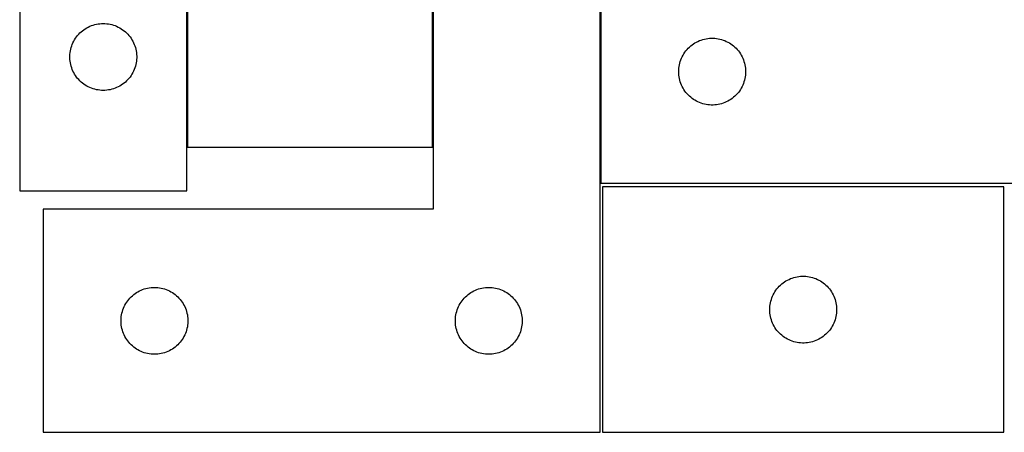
# Model space of a CAD drawing. Header units: millimetres. Extents: x 7 to 1493, y 7 to 464.
# Tile 1 of 5: x 7 to 448, y 7 to 192. Entities that reach past the tile are written whole.
import ezdxf

# ---------------------------------------------------------------- set-up
doc = ezdxf.new("R2010")
doc.units = ezdxf.units.MM
doc.layers.add('CUT', color=7, linetype='CONTINUOUS', true_color=0x000000)

msp = doc.modelspace()

# ---------------------------------------------------------------- linework, layer by layer
at = {"layer": 'CUT'}
for p, q in [((6.650929, 414.974664), (6.650929, 114.974664)), ((267.34027, 368.381898), (267.34027, 118.381898)), ((81.650929, 114.974664), (81.650929, 314.974664)), ((81.898252, 314.548647), (81.898252, 134.548647)), ((191.898252, 134.548647), (191.898252, 314.548647)), ((192.117002, 306.635317), (192.117002, 106.635317)), ((267.117002, 6.635317), (267.117002, 306.635317)), ((43.378747, 189.954776), (44.150929, 189.974664)), ((44.150929, 189.974664), (44.92311, 189.954776)), ((33.142648, 185.163764), (33.681766, 185.716947)), ((33.681766, 185.716947), (34.248647, 186.241643)), ((34.248647, 186.241643), (34.841786, 186.736461)), ((34.841786, 186.736461), (35.459612, 187.200089)), ((35.459612, 187.200089), (36.100486, 187.631298)), ((36.100486, 187.631298), (36.762708, 188.028943)), ((36.762708, 188.028943), (37.444522, 188.391971)), ((37.444522, 188.391971), (38.14412, 188.719418)), ((38.14412, 188.719418), (38.859647, 189.010417)), ((38.859647, 189.010417), (39.589206, 189.264195)), ((39.589206, 189.264195), (40.330862, 189.48008)), ((40.330862, 189.48008), (41.082648, 189.6575)), ((41.082648, 189.6575), (41.84257, 189.795983)), ((41.84257, 189.795983), (42.608614, 189.895162)), ((42.608614, 189.895162), (43.378747, 189.954776)), ((44.92311, 189.954776), (45.693244, 189.895162)), ((45.693244, 189.895162), (46.459287, 189.795983)), ((46.459287, 189.795983), (47.21921, 189.6575)), ((47.21921, 189.6575), (47.970995, 189.48008)), ((47.970995, 189.48008), (48.712651, 189.264195)), ((48.712651, 189.264195), (49.44221, 189.010417)), ((49.44221, 189.010417), (50.157737, 188.719418)), ((50.157737, 188.719418), (50.857336, 188.391971)), ((50.857336, 188.391971), (51.53915, 188.028943)), ((51.53915, 188.028943), (52.201372, 187.631298)), ((52.201372, 187.631298), (52.842245, 187.200089)), ((52.842245, 187.200089), (53.460071, 186.736461)), ((53.460071, 186.736461), (54.05321, 186.241643)), ((54.05321, 186.241643), (54.620091, 185.716947)), ((54.620091, 185.716947), (55.159209, 185.163764)), ((30.256069, 180.625583), (30.565395, 181.33338)), ((30.565395, 181.33338), (30.910747, 182.024315)), ((30.910747, 182.024315), (31.291209, 182.696556)), ((31.291209, 182.696556), (31.705773, 183.34832)), ((31.705773, 183.34832), (32.15334, 183.977879)), ((32.15334, 183.977879), (32.632722, 184.583562)), ((32.632722, 184.583562), (33.142648, 185.163764)), ((55.159209, 185.163764), (55.669135, 184.583562)), ((55.669135, 184.583562), (56.148517, 183.977879)), ((56.148517, 183.977879), (56.596084, 183.34832)), ((56.596084, 183.34832), (57.010648, 182.696556)), ((57.010648, 182.696556), (57.391111, 182.024315)), ((57.391111, 182.024315), (57.736463, 181.33338)), ((57.736463, 181.33338), (58.045788, 180.625583)), ((308.966614, 180.827053), (309.618378, 181.241617)), ((309.618378, 181.241617), (310.290619, 181.62208)), ((310.290619, 181.62208), (310.981554, 181.967432)), ((310.981554, 181.967432), (311.689352, 182.276757)), ((311.689352, 182.276757), (312.412134, 182.549236)), ((312.412134, 182.549236), (313.147986, 182.784146)), ((313.147986, 182.784146), (313.894954, 182.980863)), ((313.894954, 182.980863), (314.651059, 183.138867)), ((314.651059, 183.138867), (315.414295, 183.257738)), ((315.414295, 183.257738), (316.182638, 183.337161)), ((316.182638, 183.337161), (316.954051, 183.376925)), ((316.954051, 183.376925), (317.726489, 183.376925)), ((317.726489, 183.376925), (318.497902, 183.337161)), ((318.497902, 183.337161), (319.266245, 183.257738)), ((319.266245, 183.257738), (320.029481, 183.138867)), ((320.029481, 183.138867), (320.785586, 182.980863)), ((320.785586, 182.980863), (321.532555, 182.784146)), ((321.532555, 182.784146), (322.268406, 182.549236)), ((322.268406, 182.549236), (322.991189, 182.276757)), ((322.991189, 182.276757), (323.698986, 181.967432)), ((323.698986, 181.967432), (324.389921, 181.62208)), ((324.389921, 181.62208), (325.062162, 181.241617)), ((325.062162, 181.241617), (325.713926, 180.827053)), ((29.195666, 176.132296), (29.275089, 176.90064)), ((29.275089, 176.90064), (29.393959, 177.663876)), ((29.393959, 177.663876), (29.551963, 178.41998)), ((29.551963, 178.41998), (29.748681, 179.166949)), ((29.748681, 179.166949), (29.98359, 179.9028)), ((29.98359, 179.9028), (30.256069, 180.625583)), ((58.045788, 180.625583), (58.318267, 179.9028)), ((58.318267, 179.9028), (58.553177, 179.166949)), ((58.553177, 179.166949), (58.749894, 178.41998)), ((58.749894, 178.41998), (58.907898, 177.663876)), ((58.907898, 177.663876), (59.026769, 176.90064)), ((59.026769, 176.90064), (59.106192, 176.132296)), ((304.683637, 176.432341), (305.114845, 177.073214)), ((305.114845, 177.073214), (305.578473, 177.69104)), ((305.578473, 177.69104), (306.073291, 178.28418)), ((306.073291, 178.28418), (306.597987, 178.85106)), ((306.597987, 178.85106), (307.15117, 179.390178)), ((307.15117, 179.390178), (307.731372, 179.900104)), ((307.731372, 179.900104), (308.337056, 180.379486)), ((308.337056, 180.379486), (308.966614, 180.827053)), ((325.713926, 180.827053), (326.343484, 180.379486)), ((326.343484, 180.379486), (326.949168, 179.900104)), ((326.949168, 179.900104), (327.52937, 179.390178)), ((327.52937, 179.390178), (328.082553, 178.85106)), ((328.082553, 178.85106), (328.607249, 178.28418)), ((328.607249, 178.28418), (329.102067, 177.69104)), ((329.102067, 177.69104), (329.565695, 177.073214)), ((329.565695, 177.073214), (329.996904, 176.432341)), ((29.155902, 175.360883), (29.195666, 176.132296)), ((29.155902, 174.588446), (29.155902, 175.360883)), ((29.195666, 173.817032), (29.155902, 174.588446)), ((29.275089, 173.048689), (29.195666, 173.817032)), ((29.393959, 172.285453), (29.275089, 173.048689)), ((59.026769, 173.048689), (58.907898, 172.285453)), ((59.106192, 173.817032), (59.026769, 173.048689)), ((59.106192, 176.132296), (59.145956, 175.360883)), ((59.145956, 174.588446), (59.106192, 173.817032)), ((59.145956, 175.360883), (59.145956, 174.588446)), ((302.834854, 172.201964), (303.050739, 172.94362)), ((303.050739, 172.94362), (303.304518, 173.673179)), ((303.304518, 173.673179), (303.595517, 174.388706)), ((303.595517, 174.388706), (303.922964, 175.088305)), ((303.922964, 175.088305), (304.285991, 175.770119)), ((304.285991, 175.770119), (304.683637, 176.432341)), ((329.996904, 176.432341), (330.394549, 175.770119)), ((330.394549, 175.770119), (330.757576, 175.088305)), ((330.757576, 175.088305), (331.085024, 174.388706)), ((331.085024, 174.388706), (331.376022, 173.673179)), ((331.376022, 173.673179), (331.629801, 172.94362)), ((331.629801, 172.94362), (331.845686, 172.201964)), ((29.551963, 171.529348), (29.393959, 172.285453)), ((29.748681, 170.78238), (29.551963, 171.529348)), ((29.98359, 170.046529), (29.748681, 170.78238)), ((30.256069, 169.323746), (29.98359, 170.046529)), ((30.565395, 168.615948), (30.256069, 169.323746)), ((30.910747, 167.925013), (30.565395, 168.615948)), ((31.291209, 167.252772), (30.910747, 167.925013)), ((57.391111, 167.925013), (57.010648, 167.252772)), ((57.736463, 168.615948), (57.391111, 167.925013)), ((58.045788, 169.323746), (57.736463, 168.615948)), ((58.318267, 170.046529), (58.045788, 169.323746)), ((58.553177, 170.78238), (58.318267, 170.046529)), ((58.749894, 171.529348), (58.553177, 170.78238)), ((58.907898, 172.285453), (58.749894, 171.529348)), ((302.34027, 168.381898), (302.360159, 169.154079)), ((302.360159, 167.609716), (302.34027, 168.381898)), ((302.360159, 169.154079), (302.419772, 169.924213)), ((302.419772, 169.924213), (302.518952, 170.690256)), ((302.518952, 170.690256), (302.657435, 171.450179)), ((302.657435, 171.450179), (302.834854, 172.201964)), ((331.845686, 172.201964), (332.023105, 171.450179)), ((332.023105, 171.450179), (332.161589, 170.690256)), ((332.161589, 170.690256), (332.260768, 169.924213)), ((332.260768, 169.924213), (332.320381, 169.154079)), ((332.320381, 169.154079), (332.34027, 168.381898)), ((332.34027, 168.381898), (332.320381, 167.609716)), ((31.705773, 166.601009), (31.291209, 167.252772)), ((32.15334, 165.97145), (31.705773, 166.601009)), ((32.632722, 165.365767), (32.15334, 165.97145)), ((33.142648, 164.785564), (32.632722, 165.365767)), ((33.681766, 164.232382), (33.142648, 164.785564)), ((34.248647, 163.707685), (33.681766, 164.232382)), ((34.841786, 163.212867), (34.248647, 163.707685)), ((54.05321, 163.707685), (53.460071, 163.212867)), ((54.620091, 164.232382), (54.05321, 163.707685)), ((55.159209, 164.785564), (54.620091, 164.232382)), ((55.669135, 165.365767), (55.159209, 164.785564)), ((56.148517, 165.97145), (55.669135, 165.365767)), ((56.596084, 166.601009), (56.148517, 165.97145)), ((57.010648, 167.252772), (56.596084, 166.601009)), ((302.419772, 166.839583), (302.360159, 167.609716)), ((302.518952, 166.073539), (302.419772, 166.839583)), ((302.657435, 165.313617), (302.518952, 166.073539)), ((302.834854, 164.561831), (302.657435, 165.313617)), ((303.050739, 163.820175), (302.834854, 164.561831)), ((303.304518, 163.090616), (303.050739, 163.820175)), ((331.629801, 163.820175), (331.376022, 163.090616)), ((331.845686, 164.561831), (331.629801, 163.820175)), ((332.023105, 165.313617), (331.845686, 164.561831)), ((332.161589, 166.073539), (332.023105, 165.313617)), ((332.260768, 166.839583), (332.161589, 166.073539)), ((332.320381, 167.609716), (332.260768, 166.839583)), ((35.459612, 162.749239), (34.841786, 163.212867)), ((36.100486, 162.318031), (35.459612, 162.749239)), ((36.762708, 161.920386), (36.100486, 162.318031)), ((37.444522, 161.557358), (36.762708, 161.920386)), ((38.14412, 161.229911), (37.444522, 161.557358)), ((38.859647, 160.938912), (38.14412, 161.229911)), ((39.589206, 160.685134), (38.859647, 160.938912)), ((40.330862, 160.469248), (39.589206, 160.685134)), ((41.082648, 160.291829), (40.330862, 160.469248)), ((41.84257, 160.153346), (41.082648, 160.291829)), ((42.608614, 160.054166), (41.84257, 160.153346)), ((43.378747, 159.994553), (42.608614, 160.054166)), ((44.150929, 159.974664), (43.378747, 159.994553)), ((44.92311, 159.994553), (44.150929, 159.974664)), ((45.693244, 160.054166), (44.92311, 159.994553)), ((46.459287, 160.153346), (45.693244, 160.054166)), ((47.21921, 160.291829), (46.459287, 160.153346)), ((47.970995, 160.469248), (47.21921, 160.291829)), ((48.712651, 160.685134), (47.970995, 160.469248)), ((49.44221, 160.938912), (48.712651, 160.685134)), ((50.157737, 161.229911), (49.44221, 160.938912)), ((50.857336, 161.557358), (50.157737, 161.229911)), ((51.53915, 161.920386), (50.857336, 161.557358)), ((52.201372, 162.318031), (51.53915, 161.920386)), ((52.842245, 162.749239), (52.201372, 162.318031)), ((53.460071, 163.212867), (52.842245, 162.749239)), ((303.595517, 162.375089), (303.304518, 163.090616)), ((303.922964, 161.675491), (303.595517, 162.375089)), ((304.285991, 160.993677), (303.922964, 161.675491)), ((304.683637, 160.331455), (304.285991, 160.993677)), ((305.114845, 159.690581), (304.683637, 160.331455)), ((305.578473, 159.072755), (305.114845, 159.690581)), ((306.073291, 158.479616), (305.578473, 159.072755)), ((329.102067, 159.072755), (328.607249, 158.479616)), ((329.565695, 159.690581), (329.102067, 159.072755)), ((329.996904, 160.331455), (329.565695, 159.690581)), ((330.394549, 160.993677), (329.996904, 160.331455)), ((330.757576, 161.675491), (330.394549, 160.993677)), ((331.085024, 162.375089), (330.757576, 161.675491)), ((331.376022, 163.090616), (331.085024, 162.375089)), ((306.597987, 157.912735), (306.073291, 158.479616)), ((307.15117, 157.373617), (306.597987, 157.912735)), ((307.731372, 156.863691), (307.15117, 157.373617)), ((308.337056, 156.384309), (307.731372, 156.863691)), ((308.966614, 155.936742), (308.337056, 156.384309)), ((309.618378, 155.522178), (308.966614, 155.936742)), ((310.290619, 155.141716), (309.618378, 155.522178)), ((310.981554, 154.796364), (310.290619, 155.141716)), ((311.689352, 154.487038), (310.981554, 154.796364)), ((323.698986, 154.796364), (322.991189, 154.487038)), ((324.389921, 155.141716), (323.698986, 154.796364)), ((325.062162, 155.522178), (324.389921, 155.141716)), ((325.713926, 155.936742), (325.062162, 155.522178)), ((326.343484, 156.384309), (325.713926, 155.936742)), ((326.949168, 156.863691), (326.343484, 156.384309)), ((327.52937, 157.373617), (326.949168, 156.863691)), ((328.082553, 157.912735), (327.52937, 157.373617)), ((328.607249, 158.479616), (328.082553, 157.912735)), ((312.412134, 154.214559), (311.689352, 154.487038)), ((313.147986, 153.97965), (312.412134, 154.214559)), ((313.894954, 153.782932), (313.147986, 153.97965)), ((314.651059, 153.624928), (313.894954, 153.782932)), ((315.414295, 153.506058), (314.651059, 153.624928)), ((316.182638, 153.426635), (315.414295, 153.506058)), ((316.954051, 153.386871), (316.182638, 153.426635)), ((317.726489, 153.386871), (316.954051, 153.386871)), ((318.497902, 153.426635), (317.726489, 153.386871)), ((319.266245, 153.506058), (318.497902, 153.426635)), ((320.029481, 153.624928), (319.266245, 153.506058)), ((320.785586, 153.782932), (320.029481, 153.624928)), ((321.532555, 153.97965), (320.785586, 153.782932)), ((322.268406, 154.214559), (321.532555, 153.97965)), ((322.991189, 154.487038), (322.268406, 154.214559)), ((81.898252, 134.548647), (191.898252, 134.548647)), ((6.650929, 114.974664), (81.650929, 114.974664)), ((267.34027, 118.381898), (567.34027, 118.381898)), ((448.192443, 116.647767), (268.192443, 116.647767)), ((268.192443, 116.647767), (268.192443, 6.647767)), ((448.192443, 6.647767), (448.192443, 116.647767)), ((192.117002, 106.635317), (17.117002, 106.635317)), ((17.117002, 106.635317), (17.117002, 6.635317)), ((351.142791, 74.887949), (351.833727, 75.233301)), ((351.833727, 75.233301), (352.541524, 75.542627)), ((352.541524, 75.542627), (353.264307, 75.815105)), ((353.264307, 75.815105), (354.000158, 76.050015)), ((354.000158, 76.050015), (354.747126, 76.246733)), ((354.747126, 76.246733), (355.503231, 76.404736)), ((355.503231, 76.404736), (356.266467, 76.523607)), ((356.266467, 76.523607), (357.034811, 76.60303)), ((357.034811, 76.60303), (357.806224, 76.642794)), ((357.806224, 76.642794), (358.578661, 76.642794)), ((358.578661, 76.642794), (359.350074, 76.60303)), ((359.350074, 76.60303), (360.118418, 76.523607)), ((360.118418, 76.523607), (360.881654, 76.404736)), ((360.881654, 76.404736), (361.637759, 76.246733)), ((361.637759, 76.246733), (362.384727, 76.050015)), ((362.384727, 76.050015), (363.120578, 75.815105)), ((363.120578, 75.815105), (363.843361, 75.542627)), ((363.843361, 75.542627), (364.551158, 75.233301)), ((364.551158, 75.233301), (365.242094, 74.887949)), ((61.825721, 70.671069), (62.55528, 70.924848)), ((62.55528, 70.924848), (63.296936, 71.140733)), ((63.296936, 71.140733), (64.048721, 71.318152)), ((64.048721, 71.318152), (64.808644, 71.456635)), ((64.808644, 71.456635), (65.574687, 71.555815)), ((65.574687, 71.555815), (66.344821, 71.615428)), ((66.344821, 71.615428), (67.117002, 71.635317)), ((67.117002, 71.635317), (67.889184, 71.615428)), ((67.889184, 71.615428), (68.659317, 71.555815)), ((68.659317, 71.555815), (69.425361, 71.456635)), ((69.425361, 71.456635), (70.185283, 71.318152)), ((70.185283, 71.318152), (70.937069, 71.140733)), ((70.937069, 71.140733), (71.678725, 70.924848)), ((71.678725, 70.924848), (72.408284, 70.671069)), ((211.825721, 70.671069), (212.55528, 70.924848)), ((212.55528, 70.924848), (213.296936, 71.140733)), ((213.296936, 71.140733), (214.048721, 71.318152)), ((214.048721, 71.318152), (214.808644, 71.456635)), ((214.808644, 71.456635), (215.574687, 71.555815)), ((215.574687, 71.555815), (216.344821, 71.615428)), ((216.344821, 71.615428), (217.117002, 71.635317)), ((217.117002, 71.635317), (217.889184, 71.615428)), ((217.889184, 71.615428), (218.659317, 71.555815)), ((218.659317, 71.555815), (219.425361, 71.456635)), ((219.425361, 71.456635), (220.185283, 71.318152)), ((220.185283, 71.318152), (220.937069, 71.140733)), ((220.937069, 71.140733), (221.678725, 70.924848)), ((221.678725, 70.924848), (222.408284, 70.671069)), ((345.967017, 70.339084), (346.430645, 70.956909)), ((346.430645, 70.956909), (346.925464, 71.550049)), ((346.925464, 71.550049), (347.45016, 72.116929)), ((347.45016, 72.116929), (348.003342, 72.656048)), ((348.003342, 72.656048), (348.583545, 73.165974)), ((348.583545, 73.165974), (349.189228, 73.645356)), ((349.189228, 73.645356), (349.818787, 74.092922)), ((349.818787, 74.092922), (350.47055, 74.507486)), ((350.47055, 74.507486), (351.142791, 74.887949)), ((365.242094, 74.887949), (365.914335, 74.507486)), ((365.914335, 74.507486), (366.566098, 74.092922)), ((366.566098, 74.092922), (367.195657, 73.645356)), ((367.195657, 73.645356), (367.80134, 73.165974)), ((367.80134, 73.165974), (368.381543, 72.656048)), ((368.381543, 72.656048), (368.934725, 72.116929)), ((368.934725, 72.116929), (369.459421, 71.550049)), ((369.459421, 71.550049), (369.95424, 70.956909)), ((369.95424, 70.956909), (370.417868, 70.339084)), ((55.598796, 66.244215), (56.108722, 66.824417)), ((56.108722, 66.824417), (56.64784, 67.3776)), ((56.64784, 67.3776), (57.214721, 67.902296)), ((57.214721, 67.902296), (57.80786, 68.397114)), ((57.80786, 68.397114), (58.425686, 68.860742)), ((58.425686, 68.860742), (59.066559, 69.29195)), ((59.066559, 69.29195), (59.728781, 69.689596)), ((59.728781, 69.689596), (60.410596, 70.052623)), ((60.410596, 70.052623), (61.110194, 70.38007)), ((61.110194, 70.38007), (61.825721, 70.671069)), ((72.408284, 70.671069), (73.123811, 70.38007)), ((73.123811, 70.38007), (73.823409, 70.052623)), ((73.823409, 70.052623), (74.505223, 69.689596)), ((74.505223, 69.689596), (75.167445, 69.29195)), ((75.167445, 69.29195), (75.808319, 68.860742)), ((75.808319, 68.860742), (76.426145, 68.397114)), ((76.426145, 68.397114), (77.019284, 67.902296)), ((77.019284, 67.902296), (77.586165, 67.3776)), ((77.586165, 67.3776), (78.125283, 66.824417)), ((78.125283, 66.824417), (78.635209, 66.244215)), ((205.598796, 66.244215), (206.108722, 66.824417)), ((206.108722, 66.824417), (206.64784, 67.3776)), ((206.64784, 67.3776), (207.214721, 67.902296)), ((207.214721, 67.902296), (207.80786, 68.397114)), ((207.80786, 68.397114), (208.425686, 68.860742)), ((208.425686, 68.860742), (209.066559, 69.29195)), ((209.066559, 69.29195), (209.728781, 69.689596)), ((209.728781, 69.689596), (210.410596, 70.052623)), ((210.410596, 70.052623), (211.110194, 70.38007)), ((211.110194, 70.38007), (211.825721, 70.671069)), ((222.408284, 70.671069), (223.123811, 70.38007)), ((223.123811, 70.38007), (223.823409, 70.052623)), ((223.823409, 70.052623), (224.505223, 69.689596)), ((224.505223, 69.689596), (225.167445, 69.29195)), ((225.167445, 69.29195), (225.808319, 68.860742)), ((225.808319, 68.860742), (226.426145, 68.397114)), ((226.426145, 68.397114), (227.019284, 67.902296)), ((227.019284, 67.902296), (227.586165, 67.3776)), ((227.586165, 67.3776), (228.125283, 66.824417)), ((228.125283, 66.824417), (228.635209, 66.244215)), ((343.902912, 66.20949), (344.15669, 66.939048)), ((344.15669, 66.939048), (344.447689, 67.654576)), ((344.447689, 67.654576), (344.775136, 68.354174)), ((344.775136, 68.354174), (345.138164, 69.035988)), ((345.138164, 69.035988), (345.535809, 69.69821)), ((345.535809, 69.69821), (345.967017, 70.339084)), ((370.417868, 70.339084), (370.849076, 69.69821)), ((370.849076, 69.69821), (371.246721, 69.035988)), ((371.246721, 69.035988), (371.609749, 68.354174)), ((371.609749, 68.354174), (371.937196, 67.654576)), ((371.937196, 67.654576), (372.228195, 66.939048)), ((372.228195, 66.939048), (372.481973, 66.20949)), ((52.949664, 61.563453), (53.222143, 62.286235)), ((53.222143, 62.286235), (53.531468, 62.994033)), ((53.531468, 62.994033), (53.87682, 63.684968)), ((53.87682, 63.684968), (54.257283, 64.357209)), ((54.257283, 64.357209), (54.671847, 65.008973)), ((54.671847, 65.008973), (55.119414, 65.638531)), ((55.119414, 65.638531), (55.598796, 66.244215)), ((78.635209, 66.244215), (79.114591, 65.638531)), ((79.114591, 65.638531), (79.562158, 65.008973)), ((79.562158, 65.008973), (79.976722, 64.357209)), ((79.976722, 64.357209), (80.357184, 63.684968)), ((80.357184, 63.684968), (80.702536, 62.994033)), ((80.702536, 62.994033), (81.011862, 62.286235)), ((81.011862, 62.286235), (81.284341, 61.563453)), ((202.949664, 61.563453), (203.222143, 62.286235)), ((203.222143, 62.286235), (203.531468, 62.994033)), ((203.531468, 62.994033), (203.87682, 63.684968)), ((203.87682, 63.684968), (204.257283, 64.357209)), ((204.257283, 64.357209), (204.671847, 65.008973)), ((204.671847, 65.008973), (205.119414, 65.638531)), ((205.119414, 65.638531), (205.598796, 66.244215)), ((228.635209, 66.244215), (229.114591, 65.638531)), ((229.114591, 65.638531), (229.562158, 65.008973)), ((229.562158, 65.008973), (229.976722, 64.357209)), ((229.976722, 64.357209), (230.357184, 63.684968)), ((230.357184, 63.684968), (230.702536, 62.994033)), ((230.702536, 62.994033), (231.011862, 62.286235)), ((231.011862, 62.286235), (231.284341, 61.563453)), ((343.192443, 61.647767), (343.212331, 62.419948)), ((343.212331, 62.419948), (343.271944, 63.190082)), ((343.271944, 63.190082), (343.371124, 63.956126)), ((343.371124, 63.956126), (343.509607, 64.716048)), ((343.509607, 64.716048), (343.687027, 65.467834)), ((343.687027, 65.467834), (343.902912, 66.20949)), ((372.481973, 66.20949), (372.697858, 65.467834)), ((372.697858, 65.467834), (372.875278, 64.716048)), ((372.875278, 64.716048), (373.013761, 63.956126)), ((373.013761, 63.956126), (373.112941, 63.190082)), ((373.112941, 63.190082), (373.172554, 62.419948)), ((373.172554, 62.419948), (373.192443, 61.647767)), ((52.121975, 57.021536), (52.16174, 57.792949)), ((52.16174, 57.792949), (52.241162, 58.561292)), ((52.241162, 58.561292), (52.360033, 59.324528)), ((52.360033, 59.324528), (52.518037, 60.080633)), ((52.518037, 60.080633), (52.714754, 60.827601)), ((52.714754, 60.827601), (52.949664, 61.563453)), ((81.284341, 61.563453), (81.519251, 60.827601)), ((81.519251, 60.827601), (81.715968, 60.080633)), ((81.715968, 60.080633), (81.873972, 59.324528)), ((81.873972, 59.324528), (81.992843, 58.561292)), ((81.992843, 58.561292), (82.072265, 57.792949)), ((82.072265, 57.792949), (82.112029, 57.021536)), ((202.121975, 57.021536), (202.16174, 57.792949)), ((202.16174, 57.792949), (202.241162, 58.561292)), ((202.241162, 58.561292), (202.360033, 59.324528)), ((202.360033, 59.324528), (202.518037, 60.080633)), ((202.518037, 60.080633), (202.714754, 60.827601)), ((202.714754, 60.827601), (202.949664, 61.563453)), ((231.284341, 61.563453), (231.519251, 60.827601)), ((231.519251, 60.827601), (231.715968, 60.080633)), ((231.715968, 60.080633), (231.873972, 59.324528)), ((231.873972, 59.324528), (231.992843, 58.561292)), ((231.992843, 58.561292), (232.072265, 57.792949)), ((232.072265, 57.792949), (232.112029, 57.021536)), ((343.212331, 60.875586), (343.192443, 61.647767)), ((343.271944, 60.105452), (343.212331, 60.875586)), ((343.371124, 59.339408), (343.271944, 60.105452)), ((343.509607, 58.579486), (343.371124, 59.339408)), ((343.687027, 57.8277), (343.509607, 58.579486)), ((343.902912, 57.086045), (343.687027, 57.8277)), ((372.697858, 57.8277), (372.481973, 57.086045)), ((372.875278, 58.579486), (372.697858, 57.8277)), ((373.013761, 59.339408), (372.875278, 58.579486)), ((373.112941, 60.105452), (373.013761, 59.339408)), ((373.172554, 60.875586), (373.112941, 60.105452)), ((373.192443, 61.647767), (373.172554, 60.875586)), ((52.121975, 56.249098), (52.121975, 57.021536)), ((52.16174, 55.477685), (52.121975, 56.249098)), ((52.241162, 54.709342), (52.16174, 55.477685)), ((52.360033, 53.946106), (52.241162, 54.709342)), ((52.518037, 53.190001), (52.360033, 53.946106)), ((52.714754, 52.443032), (52.518037, 53.190001)), ((81.715968, 53.190001), (81.519251, 52.443032)), ((81.873972, 53.946106), (81.715968, 53.190001)), ((81.992843, 54.709342), (81.873972, 53.946106)), ((82.072265, 55.477685), (81.992843, 54.709342)), ((82.112029, 56.249098), (82.072265, 55.477685)), ((82.112029, 57.021536), (82.112029, 56.249098)), ((202.121975, 56.249098), (202.121975, 57.021536)), ((202.16174, 55.477685), (202.121975, 56.249098)), ((202.241162, 54.709342), (202.16174, 55.477685)), ((202.360033, 53.946106), (202.241162, 54.709342)), ((202.518037, 53.190001), (202.360033, 53.946106)), ((202.714754, 52.443032), (202.518037, 53.190001)), ((231.715968, 53.190001), (231.519251, 52.443032)), ((231.873972, 53.946106), (231.715968, 53.190001)), ((231.992843, 54.709342), (231.873972, 53.946106)), ((232.072265, 55.477685), (231.992843, 54.709342)), ((232.112029, 56.249098), (232.072265, 55.477685)), ((232.112029, 57.021536), (232.112029, 56.249098)), ((344.15669, 56.356486), (343.902912, 57.086045)), ((344.447689, 55.640958), (344.15669, 56.356486)), ((344.775136, 54.94136), (344.447689, 55.640958)), ((345.138164, 54.259546), (344.775136, 54.94136)), ((345.535809, 53.597324), (345.138164, 54.259546)), ((345.967017, 52.956451), (345.535809, 53.597324)), ((370.849076, 53.597324), (370.417868, 52.956451)), ((371.246721, 54.259546), (370.849076, 53.597324)), ((371.609749, 54.94136), (371.246721, 54.259546)), ((371.937196, 55.640958), (371.609749, 54.94136)), ((372.228195, 56.356486), (371.937196, 55.640958)), ((372.481973, 57.086045), (372.228195, 56.356486)), ((52.949664, 51.707181), (52.714754, 52.443032)), ((53.222143, 50.984399), (52.949664, 51.707181)), ((53.531468, 50.276601), (53.222143, 50.984399)), ((53.87682, 49.585666), (53.531468, 50.276601)), ((54.257283, 48.913425), (53.87682, 49.585666)), ((54.671847, 48.261661), (54.257283, 48.913425)), ((79.976722, 48.913425), (79.562158, 48.261661)), ((80.357184, 49.585666), (79.976722, 48.913425)), ((80.702536, 50.276601), (80.357184, 49.585666)), ((81.011862, 50.984399), (80.702536, 50.276601)), ((81.284341, 51.707181), (81.011862, 50.984399)), ((81.519251, 52.443032), (81.284341, 51.707181)), ((202.949664, 51.707181), (202.714754, 52.443032)), ((203.222143, 50.984399), (202.949664, 51.707181)), ((203.531468, 50.276601), (203.222143, 50.984399)), ((203.87682, 49.585666), (203.531468, 50.276601)), ((204.257283, 48.913425), (203.87682, 49.585666)), ((204.671847, 48.261661), (204.257283, 48.913425)), ((229.976722, 48.913425), (229.562158, 48.261661)), ((230.357184, 49.585666), (229.976722, 48.913425)), ((230.702536, 50.276601), (230.357184, 49.585666)), ((231.011862, 50.984399), (230.702536, 50.276601)), ((231.284341, 51.707181), (231.011862, 50.984399)), ((231.519251, 52.443032), (231.284341, 51.707181)), ((346.430645, 52.338625), (345.967017, 52.956451)), ((346.925464, 51.745485), (346.430645, 52.338625)), ((347.45016, 51.178605), (346.925464, 51.745485)), ((348.003342, 50.639487), (347.45016, 51.178605)), ((348.583545, 50.12956), (348.003342, 50.639487)), ((349.189228, 49.650178), (348.583545, 50.12956)), ((349.818787, 49.202612), (349.189228, 49.650178)), ((350.47055, 48.788048), (349.818787, 49.202612)), ((351.142791, 48.407585), (350.47055, 48.788048)), ((365.914335, 48.788048), (365.242094, 48.407585)), ((366.566098, 49.202612), (365.914335, 48.788048)), ((367.195657, 49.650178), (366.566098, 49.202612)), ((367.80134, 50.12956), (367.195657, 49.650178)), ((368.381543, 50.639487), (367.80134, 50.12956)), ((368.934725, 51.178605), (368.381543, 50.639487)), ((369.459421, 51.745485), (368.934725, 51.178605)), ((369.95424, 52.338625), (369.459421, 51.745485)), ((370.417868, 52.956451), (369.95424, 52.338625)), ((55.119414, 47.632103), (54.671847, 48.261661)), ((55.598796, 47.026419), (55.119414, 47.632103)), ((56.108722, 46.446217), (55.598796, 47.026419)), ((56.64784, 45.893034), (56.108722, 46.446217)), ((57.214721, 45.368338), (56.64784, 45.893034)), ((57.80786, 44.87352), (57.214721, 45.368338)), ((58.425686, 44.409892), (57.80786, 44.87352)), ((59.066559, 43.978684), (58.425686, 44.409892)), ((75.808319, 44.409892), (75.167445, 43.978684)), ((76.426145, 44.87352), (75.808319, 44.409892)), ((77.019284, 45.368338), (76.426145, 44.87352)), ((77.586165, 45.893034), (77.019284, 45.368338)), ((78.125283, 46.446217), (77.586165, 45.893034)), ((78.635209, 47.026419), (78.125283, 46.446217)), ((79.114591, 47.632103), (78.635209, 47.026419)), ((79.562158, 48.261661), (79.114591, 47.632103)), ((205.119414, 47.632103), (204.671847, 48.261661)), ((205.598796, 47.026419), (205.119414, 47.632103)), ((206.108722, 46.446217), (205.598796, 47.026419)), ((206.64784, 45.893034), (206.108722, 46.446217)), ((207.214721, 45.368338), (206.64784, 45.893034)), ((207.80786, 44.87352), (207.214721, 45.368338)), ((208.425686, 44.409892), (207.80786, 44.87352)), ((209.066559, 43.978684), (208.425686, 44.409892)), ((225.808319, 44.409892), (225.167445, 43.978684)), ((226.426145, 44.87352), (225.808319, 44.409892)), ((227.019284, 45.368338), (226.426145, 44.87352)), ((227.586165, 45.893034), (227.019284, 45.368338)), ((228.125283, 46.446217), (227.586165, 45.893034)), ((228.635209, 47.026419), (228.125283, 46.446217)), ((229.114591, 47.632103), (228.635209, 47.026419)), ((229.562158, 48.261661), (229.114591, 47.632103)), ((351.833727, 48.062233), (351.142791, 48.407585)), ((352.541524, 47.752908), (351.833727, 48.062233)), ((353.264307, 47.480429), (352.541524, 47.752908)), ((354.000158, 47.245519), (353.264307, 47.480429)), ((354.747126, 47.048801), (354.000158, 47.245519)), ((355.503231, 46.890798), (354.747126, 47.048801)), ((356.266467, 46.771927), (355.503231, 46.890798)), ((357.034811, 46.692504), (356.266467, 46.771927)), ((357.806224, 46.65274), (357.034811, 46.692504)), ((358.578661, 46.65274), (357.806224, 46.65274)), ((359.350074, 46.692504), (358.578661, 46.65274)), ((360.118418, 46.771927), (359.350074, 46.692504)), ((360.881654, 46.890798), (360.118418, 46.771927)), ((361.637759, 47.048801), (360.881654, 46.890798)), ((362.384727, 47.245519), (361.637759, 47.048801)), ((363.120578, 47.480429), (362.384727, 47.245519)), ((363.843361, 47.752908), (363.120578, 47.480429)), ((364.551158, 48.062233), (363.843361, 47.752908)), ((365.242094, 48.407585), (364.551158, 48.062233)), ((59.728781, 43.581038), (59.066559, 43.978684)), ((60.410596, 43.218011), (59.728781, 43.581038)), ((61.110194, 42.890563), (60.410596, 43.218011)), ((61.825721, 42.599565), (61.110194, 42.890563)), ((62.55528, 42.345786), (61.825721, 42.599565)), ((63.296936, 42.129901), (62.55528, 42.345786)), ((64.048721, 41.952482), (63.296936, 42.129901)), ((64.808644, 41.813998), (64.048721, 41.952482)), ((65.574687, 41.714819), (64.808644, 41.813998)), ((66.344821, 41.655206), (65.574687, 41.714819)), ((67.117002, 41.635317), (66.344821, 41.655206)), ((67.889184, 41.655206), (67.117002, 41.635317)), ((68.659317, 41.714819), (67.889184, 41.655206)), ((69.425361, 41.813998), (68.659317, 41.714819)), ((70.185283, 41.952482), (69.425361, 41.813998)), ((70.937069, 42.129901), (70.185283, 41.952482)), ((71.678725, 42.345786), (70.937069, 42.129901)), ((72.408284, 42.599565), (71.678725, 42.345786)), ((73.123811, 42.890563), (72.408284, 42.599565)), ((73.823409, 43.218011), (73.123811, 42.890563)), ((74.505223, 43.581038), (73.823409, 43.218011)), ((75.167445, 43.978684), (74.505223, 43.581038)), ((209.728781, 43.581038), (209.066559, 43.978684)), ((210.410596, 43.218011), (209.728781, 43.581038)), ((211.110194, 42.890563), (210.410596, 43.218011)), ((211.825721, 42.599565), (211.110194, 42.890563)), ((212.55528, 42.345786), (211.825721, 42.599565)), ((213.296936, 42.129901), (212.55528, 42.345786)), ((214.048721, 41.952482), (213.296936, 42.129901)), ((214.808644, 41.813998), (214.048721, 41.952482)), ((215.574687, 41.714819), (214.808644, 41.813998)), ((216.344821, 41.655206), (215.574687, 41.714819)), ((217.117002, 41.635317), (216.344821, 41.655206)), ((217.889184, 41.655206), (217.117002, 41.635317)), ((218.659317, 41.714819), (217.889184, 41.655206)), ((219.425361, 41.813998), (218.659317, 41.714819)), ((220.185283, 41.952482), (219.425361, 41.813998)), ((220.937069, 42.129901), (220.185283, 41.952482)), ((221.678725, 42.345786), (220.937069, 42.129901)), ((222.408284, 42.599565), (221.678725, 42.345786)), ((223.123811, 42.890563), (222.408284, 42.599565)), ((223.823409, 43.218011), (223.123811, 42.890563)), ((224.505223, 43.581038), (223.823409, 43.218011)), ((225.167445, 43.978684), (224.505223, 43.581038)), ((17.117002, 6.635317), (267.117002, 6.635317)), ((268.192443, 6.647767), (448.192443, 6.647767))]:
    msp.add_line(p, q, dxfattribs=at)

doc.saveas('drawing.dxf')
